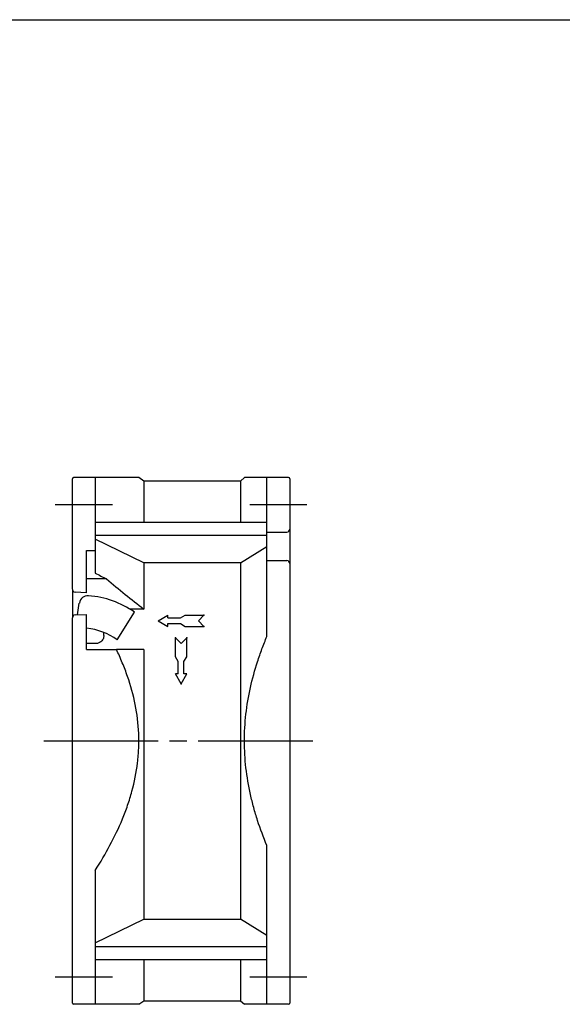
# Model space of a CAD drawing. Header units: millimetres. Extents: x 0 to 420, y 0 to 297.
# Tile 4 of 6: x 182 to 277, y 125 to 297. Entities that reach past the tile are written whole.
import ezdxf

# ---------------------------------------------------------------- set-up
doc = ezdxf.new("R2010")
doc.units = ezdxf.units.MM
doc.linetypes.add('CENTER', pattern=[27, 20, -2, 3, -2])
doc.linetypes.add('HS', pattern=[0])

msp = doc.modelspace()

# ---------------------------------------------------------------- linework, layer by layer
at = {"color": 7, "linetype": 'HS'}
msp.add_line((0, 297), (420, 297), dxfattribs=at)
at = {"color": 7}
for p, q in [((191, 197.5), (191, 216.8)), ((195, 217), (195, 200.31)), ((203.5, 216.4), (202.63, 217)), ((221.07, 217), (220.4, 216.4)), ((225, 208), (225, 217)), ((229, 216.8), (229, 125.2)), ((220.4, 216.4), (203.5, 216.4)), ((203.5, 216.4), (203.5, 209.19)), ((220.4, 216.4), (220.4, 209.19)), ((225, 209.19), (195, 209.19)), ((225, 206.92), (195, 206.92)), ((225, 207.5), (225, 208)), ((225, 206.5), (225, 207.5)), ((225, 207.5), (228.5, 207.5)), ((225, 203.5), (225, 206.5)), ((203.5, 202.1), (195, 206.24)), ((220.4, 202.1), (225, 205)), ((193.5, 196.9), (193.5, 204.27)), ((193.5, 204.27), (195, 204.27)), ((225, 202.5), (225, 203.5)), ((203.5, 202.1), (203.5, 194.05)), ((220.4, 202.1), (203.5, 202.1)), ((220.4, 202.1), (220.4, 139.9)), ((225, 202), (225, 202.5)), ((225, 202.5), (228.5, 202.5)), ((225, 189.28), (225, 202)), ((196.99, 199.33), (193.5, 199.33)), ((191, 197.48), (191, 197.49)), ((191, 197.49), (191, 192.52)), ((193.5, 196.9), (191.48, 196.98)), ((191.92, 193.04), (192.22, 195.1)), ((191.48, 193.02), (193.5, 193.1)), ((193.5, 187), (193.5, 193.1)), ((198.85, 188.67), (201.84, 193.53)), ((203.5, 194.05), (201.04, 194.05)), ((206, 192), (207.71, 193)), ((207.71, 192.5), (207.71, 193)), ((209.9, 192.5), (210.72, 193)), ((210.72, 193), (214, 193)), ((213.04, 192), (214, 193)), ((191, 192.51), (191, 192.52)), ((191, 125.2), (191, 192.5)), ((206, 192), (207.71, 191)), ((207.71, 192.5), (209.9, 192.5)), ((207.71, 191), (207.71, 191.5)), ((207.71, 191.5), (209.9, 191.5)), ((209.9, 191.5), (210.72, 191)), ((210.72, 191), (214, 191)), ((213.04, 192), (214, 191)), ((196.5, 189.4), (196.5, 189.96)), ((195.41, 188), (193.5, 188)), ((210, 188.04), (209, 189)), ((209, 185.72), (209, 189)), ((210, 188.04), (211, 189)), ((211, 185.72), (211, 189)), ((193.5, 187), (198.7, 187)), ((203.5, 187), (203.5, 139.9)), ((209.5, 184.9), (209, 185.72)), ((209.5, 182.71), (209.5, 184.9)), ((210.5, 184.9), (211, 185.72)), ((210.5, 182.71), (210.5, 184.9)), ((209.5, 182.71), (209, 182.71)), ((210, 181), (209, 182.71)), ((210, 181), (211, 182.71)), ((211, 182.71), (210.5, 182.71)), ((225, 125), (225, 152.72)), ((195, 148.4), (195, 125)), ((195, 135.76), (203.5, 139.9)), ((203.5, 139.9), (220.4, 139.9)), ((225, 137), (220.4, 139.9)), ((195, 135.08), (225, 135.08)), ((195, 132.81), (225, 132.81)), ((203.5, 132.81), (203.5, 125.6)), ((220.4, 132.81), (220.4, 125.6)), ((202.63, 125), (203.5, 125.6)), ((203.5, 125.6), (220.4, 125.6)), ((220.4, 125.6), (221.07, 125)), ((202.63, 125), (191.2, 125)), ((228.8, 125), (221.07, 125))]:
    msp.add_line(p, q, dxfattribs=at)
at = {"color": 7, "linetype": 'CENTER'}
for p, q in [((198, 212.25), (188, 212.25)), ((232, 212.25), (222, 212.25)), ((186, 171), (234, 171)), ((198, 129.75), (188, 129.75)), ((232, 129.75), (222, 129.75))]:
    msp.add_line(p, q, dxfattribs=at)
at = {"color": 7, "linetype": 'Continuous', "lineweight": 15}
msp.add_line((225, 207.5), (225, 208), dxfattribs=at)
at = {"color": 7}
for centre, radius, start, end in [((191.2, 216.8), 0.2, 90, 180), ((228.8, 216.8), 0.2, 0, 90), ((228.5, 208), 0.5, 270, 0), ((228.5, 202), 0.5, 0, 90), ((191.5, 197.48), 0.5, 180, 267.1376), ((193.71, 194.88), 1.5, 85.4022, 171.5448), ((192.51, 179.96), 16.47, 55.471, 85.4022), ((191.5, 192.52), 0.5, 92.8624, 180), ((192.51, 179.96), 10.77, 53.9438, 84.7176), ((191.2, 125.2), 0.2, 180, 270), ((228.8, 125.2), 0.2, 270, 0)]:
    msp.add_arc(centre, radius, start, end, dxfattribs=at)
for points, knots in [([(202.62, 217), (202.6, 217), (202.56, 217), (202.19, 217), (201.6, 217), (200.75, 217), (199.64, 217), (198.26, 217), (196.72, 217), (195.57, 217), (195, 217), (193.73, 217), (192.47, 217), (191.2, 217)], [0, 0, 0, 0, 0.106444, 0.225033, 0.343714, 0.461996, 0.596274, 0.730836, 0.865535, 1, 1, 1, 1.297224, 1.297224, 1.297224, 1.297224]), ([(228.8, 217), (227.53, 217), (226.27, 217), (225, 217), (224.5, 217), (223.5, 217), (222.39, 217), (221.62, 217), (221.17, 217), (221.12, 217), (221.09, 217)], [-0.55216, -0.55216, -0.55216, -0.55216, 0, 0, 0, 0.218221, 0.436385, 0.627724, 0.81973, 1, 1, 1, 1]), ([(196.49, 189.4), (196.49, 189.31), (196.48, 189.1), (196.38, 188.79), (196.2, 188.53), (196.04, 188.36), (195.93, 188.3), (195.91, 188.29)], [0, 0, 0, 0, 0.226396, 0.498925, 0.749431, 0.946905, 1, 1, 1, 1]), ([(225, 152.72), (224.4, 154.16), (223.86, 155.62), (223.13, 157.86), (222.91, 158.61), (222.49, 160.13), (222.3, 160.9), (221.44, 164.74), (221.08, 167.84), (221.07, 171.75), (221.09, 172.54), (221.18, 174.11), (221.25, 174.9), (221.52, 177.25), (221.78, 178.8), (222.46, 181.86), (222.88, 183.36), (223.61, 185.6), (223.86, 186.34), (224.41, 187.82), (224.7, 188.55), (225, 189.28)], [0, 0, 0, 0, 0.125, 0.125, 0.1875, 0.1875, 0.25, 0.25, 0.5, 0.5, 0.5625, 0.5625, 0.625, 0.625, 0.75, 0.75, 0.875, 0.875, 0.9375, 0.9375, 1, 1, 1, 1]), ([(195.91, 188.29), (195.88, 188.27), (195.72, 188.17), (195.55, 188.08), (195.41, 188)], [0, 0, 0, 0, 0.0940597, 0.5573675, 0.5573675, 0.5573675, 0.5573675]), ([(195, 148.4), (195.92, 149.83), (196.78, 151.29), (198.37, 154.27), (199.11, 155.8), (200.08, 158.16), (200.38, 158.95), (200.94, 160.57), (201.2, 161.39), (201.87, 163.85), (202.2, 165.51), (202.5, 168.04), (202.57, 168.89), (202.64, 170.59), (202.64, 171.45), (202.53, 174.02), (202.32, 175.7), (201.66, 179.02), (201.21, 180.66), (200.37, 183.09), (200.06, 183.89), (199.41, 185.46), (199.07, 186.24), (198.7, 187)], [0, 0, 0, 0, 0.125, 0.125, 0.25, 0.25, 0.3125, 0.3125, 0.375, 0.375, 0.5, 0.5, 0.5625, 0.5625, 0.625, 0.625, 0.75, 0.75, 0.875, 0.875, 0.9375, 0.9375, 1, 1, 1, 1])]:
    msp.add_open_spline(points, degree=3, knots=knots, dxfattribs=at)
for points in [[(195, 200.31), (195.66, 199.98), (196.32, 199.66), (196.99, 199.33)], [(196.99, 199.33), (199.12, 197.47), (201.29, 195.71), (203.5, 194.05)], [(203.5, 187), (201.9, 187), (200.3, 187), (198.7, 187)]]:
    msp.add_open_spline(points, degree=3, dxfattribs=at)
for p in [(214, 193), (214, 191), (209, 189), (211, 189), (210, 181), (210, 181), (210, 181)]:
    msp.add_point(p, dxfattribs=at)

doc.saveas('drawing.dxf')
